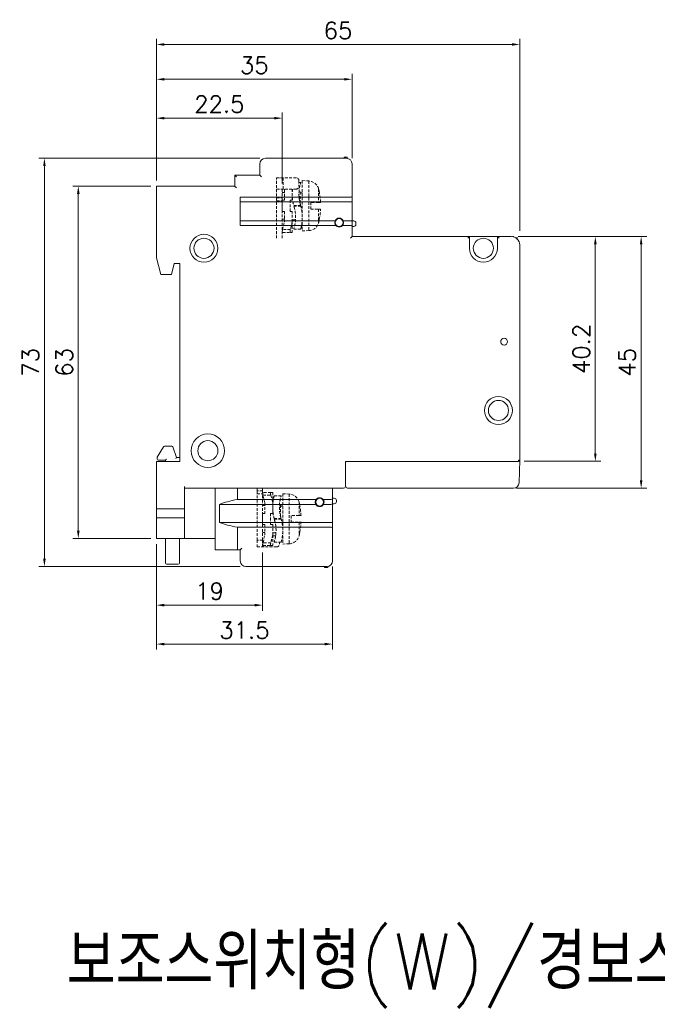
# Model space of a CAD drawing. Extents: x 1168 to 1602, y 137 to 823.
# Tile 9 of 12: x 1234 to 1348, y 525 to 701. Entities that reach past the tile are written whole.
import ezdxf

# ---------------------------------------------------------------- set-up
doc = ezdxf.new("R2010")
doc.units = 0
doc.header["$LTSCALE"] = 2
doc.header["$MEASUREMENT"] = 0
doc.linetypes.add('HIDDEN', pattern=[0.375, 0.25, -0.125])
doc.layers.get('0').update_dxf_attribs({"linetype": 'CONTINUOUS', "lineweight": 13})
doc.layers.add('di', color=3, linetype='CONTINUOUS', lineweight=13)
doc.styles.get("Standard").update_dxf_attribs({"font": 'romans.shx', "height": 3, "bigfont": 'hgs.shx'})
doc.dimstyles.get("Standard").update_dxf_attribs({"dimscale": 0, "dimtxt": 3, "dimasz": 1.4, "dimexe": 1, "dimexo": 1, "dimgap": 1, "dimtad": 1, "dimdsep": 46, "dimtxsty": 'Standard', "dimcen": 0, "dimclrd": 3, "dimclre": 3, "dimclrt": 3, "dimadec": 0, "dimazin": 2, "dimtp": 0.1, "dimtm": 0.1, "dimtfac": 0.5, "dimtmove": 0, "dimatfit": 3, "dimfxl": 0, "dimtolj": 1, "dimlwd": -1, "dimlwe": -1, "dimarcsym": 0})

# ---------------------------------------------------------------- blocks, each defined once
blk = doc.blocks.new('*D12')
at = {"layer": 'di', "color": 3}
for p, q in [((1258.06, 672.59), (1258.06, 697.94)), ((1323.06, 663.59), (1323.06, 697.94)), ((1321.66, 696.94), (1259.46, 696.94))]:
    blk.add_line(p, q, dxfattribs=at)
for points in [[(1259.46, 697.17), (1259.46, 696.71), (1258.06, 696.94)], [(1321.66, 697.17), (1321.66, 696.71), (1323.06, 696.94)]]:
    blk.add_solid(points, dxfattribs=at)
at = {"layer": 'di', "color": 3, "insert": (1290.56, 699.44), "char_height": 3, "attachment_point": 5}
blk.add_mtext('\\A1;65', dxfattribs=at)
blk = doc.blocks.new('*D13')
at = {"layer": 'di', "color": 3}
for p, q in [((1258.06, 672.59), (1258.06, 691.71)), ((1291.66, 690.71), (1259.46, 690.71)), ((1293.06, 676.59), (1293.06, 691.71))]:
    blk.add_line(p, q, dxfattribs=at)
for points in [[(1259.46, 690.94), (1259.46, 690.48), (1258.06, 690.71)], [(1291.66, 690.94), (1291.66, 690.48), (1293.06, 690.71)]]:
    blk.add_solid(points, dxfattribs=at)
at = {"layer": 'di', "color": 3, "insert": (1275.56, 693.21), "char_height": 3, "attachment_point": 5}
blk.add_mtext('\\A1;35', dxfattribs=at)
blk = doc.blocks.new('*D14')
at = {"layer": 'di', "color": 3}
for p, q in [((1276.56, 676.59), (1237.01, 676.59)), ((1238.01, 675.19), (1238.01, 604.99)), ((1273.06, 603.59), (1237.01, 603.59))]:
    blk.add_line(p, q, dxfattribs=at)
for points in [[(1237.78, 675.19), (1238.24, 675.19), (1238.01, 676.59)], [(1237.78, 604.99), (1238.24, 604.99), (1238.01, 603.59)]]:
    blk.add_solid(points, dxfattribs=at)
at = {"layer": 'di', "color": 3, "insert": (1235.51, 640.09), "char_height": 3, "attachment_point": 5, "rotation": 90}
blk.add_mtext('\\A1;73', dxfattribs=at)
blk = doc.blocks.new('*D15')
at = {"layer": 'di', "color": 3}
for p, q in [((1257.06, 671.59), (1243.07, 671.59)), ((1244.07, 670.19), (1244.07, 609.99)), ((1257.06, 608.59), (1243.07, 608.59))]:
    blk.add_line(p, q, dxfattribs=at)
for points in [[(1243.84, 670.19), (1244.31, 670.19), (1244.07, 671.59)], [(1243.84, 609.99), (1244.31, 609.99), (1244.07, 608.59)]]:
    blk.add_solid(points, dxfattribs=at)
at = {"layer": 'di', "color": 3, "insert": (1241.57, 640.09), "char_height": 3, "attachment_point": 5, "rotation": 90}
blk.add_mtext('\\A1;63', dxfattribs=at)
blk = doc.blocks.new('*D16')
at = {"layer": 'di', "color": 3}
for p, q in [((1258.06, 607.59), (1258.06, 588.71)), ((1289.56, 603.59), (1289.56, 588.71)), ((1259.46, 589.71), (1288.16, 589.71))]:
    blk.add_line(p, q, dxfattribs=at)
for points in [[(1259.46, 589.94), (1259.46, 589.47), (1258.06, 589.71)], [(1288.16, 589.94), (1288.16, 589.47), (1289.56, 589.71)]]:
    blk.add_solid(points, dxfattribs=at)
at = {"layer": 'di', "color": 3, "insert": (1273.81, 592.21), "char_height": 3, "attachment_point": 5}
blk.add_mtext('\\A1;31.5', dxfattribs=at)
blk = doc.blocks.new('*D17')
at = {"layer": 'di', "color": 3}
for p, q in [((1322.78, 662.59), (1345.79, 662.59)), ((1344.79, 661.19), (1344.79, 618.99)), ((1322.46, 617.59), (1345.79, 617.59))]:
    blk.add_line(p, q, dxfattribs=at)
for points in [[(1344.56, 661.19), (1345.02, 661.19), (1344.79, 662.59)], [(1344.56, 618.99), (1345.02, 618.99), (1344.79, 617.59)]]:
    blk.add_solid(points, dxfattribs=at)
at = {"layer": 'di', "color": 3, "insert": (1342.29, 640.09), "char_height": 3, "attachment_point": 5, "rotation": 90}
blk.add_mtext('\\A1;45', dxfattribs=at)
blk = doc.blocks.new('*D18')
at = {"layer": 'di', "color": 3}
for p, q in [((1322.78, 662.59), (1337.59, 662.59)), ((1336.59, 661.19), (1336.59, 623.79)), ((1323.86, 622.39), (1337.59, 622.39))]:
    blk.add_line(p, q, dxfattribs=at)
for points in [[(1336.36, 661.19), (1336.83, 661.19), (1336.59, 662.59)], [(1336.36, 623.79), (1336.83, 623.79), (1336.59, 622.39)]]:
    blk.add_solid(points, dxfattribs=at)
at = {"layer": 'di', "color": 3, "insert": (1334.09, 642.49), "char_height": 3, "attachment_point": 5, "rotation": 90}
blk.add_mtext('\\A1;40.2', dxfattribs=at)
blk = doc.blocks.new('*D58')
at = {"layer": 'di', "color": 3}
for p, q in [((1258.06, 672.59), (1258.06, 684.76)), ((1279.16, 683.76), (1259.46, 683.76)), ((1280.56, 672.09), (1280.56, 684.76))]:
    blk.add_line(p, q, dxfattribs=at)
for points in [[(1259.46, 683.99), (1259.46, 683.52), (1258.06, 683.76)], [(1279.16, 683.99), (1279.16, 683.52), (1280.56, 683.76)]]:
    blk.add_solid(points, dxfattribs=at)
at = {"layer": 'di', "color": 3, "insert": (1269.31, 686.26), "char_height": 3, "attachment_point": 5}
blk.add_mtext('\\A1;22.5', dxfattribs=at)
blk = doc.blocks.new('*D59')
at = {"layer": 'di', "color": 3}
for p, q in [((1258.06, 607.59), (1258.06, 595.67)), ((1277.06, 606.09), (1277.06, 595.67)), ((1275.66, 596.67), (1259.46, 596.67))]:
    blk.add_line(p, q, dxfattribs=at)
for points in [[(1259.46, 596.9), (1259.46, 596.43), (1258.06, 596.67)], [(1275.66, 596.9), (1275.66, 596.43), (1277.06, 596.67)]]:
    blk.add_solid(points, dxfattribs=at)
at = {"layer": 'di', "color": 3, "insert": (1267.56, 599.17), "char_height": 3, "attachment_point": 5}
blk.add_mtext('\\A1;19', dxfattribs=at)

msp = doc.modelspace()

# ---------------------------------------------------------------- linework, layer by layer
at = {"color": 7, "linetype": 'Continuous', "lineweight": 15}
for p, q in [((1289.757, 676.588), (1277.557, 676.588)), ((1291.257, 676.588), (1289.757, 676.588)), ((1292.057, 676.588), (1291.257, 676.588)), ((1292.209, 676.788), (1291.657, 676.788)), ((1291.657, 676.588), (1291.657, 676.788)), ((1292.209, 676.788), (1292.268, 676.565)), ((1276.557, 675.588), (1276.557, 673.588)), ((1293.057, 669.762), (1293.057, 675.588)), ((1272.057, 673.588), (1272.057, 671.588)), ((1276.557, 673.588), (1272.057, 673.588)), ((1276.857, 673.288), (1276.557, 673.588)), ((1272.057, 671.588), (1258.057, 671.588)), ((1258.057, 671.588), (1258.057, 671.288)), ((1258.057, 658.788), (1258.057, 671.288)), ((1273.057, 664.564), (1273.057, 669.612)), ((1273.057, 669.612), (1292.757, 669.612)), ((1293.057, 668.863), (1293.057, 669.762)), ((1273.057, 668.776), (1292.757, 668.776)), ((1293.057, 665.313), (1293.057, 668.863)), ((1273.057, 665.4), (1290.02, 665.4)), ((1273.057, 664.564), (1290.152, 664.564)), ((1290.057, 665.088), (1290.057, 665.475)), ((1291.144, 664.388), (1290.757, 664.388)), ((1291.362, 664.564), (1292.757, 664.564)), ((1291.494, 665.4), (1292.757, 665.4)), ((1293.357, 665.388), (1293.057, 665.388)), ((1293.057, 664.414), (1293.057, 665.313)), ((1293.057, 662.588), (1293.057, 664.414)), ((1293.357, 664.388), (1293.057, 664.388)), ((1293.757, 664.788), (1293.757, 664.988)), ((1314.057, 662.588), (1293.057, 662.588)), ((1314.057, 660.488), (1314.057, 662.588)), ((1314.057, 662.588), (1319.057, 662.588)), ((1319.057, 662.588), (1319.057, 660.488)), ((1321.557, 662.588), (1319.057, 662.588)), ((1322.306, 662.387), (1322.594, 662.437)), ((1258.861, 655.788), (1258.057, 658.788)), ((1261.257, 657.788), (1260.721, 655.788)), ((1261.257, 657.788), (1262.257, 657.788)), ((1262.257, 657.788), (1262.257, 622.388)), ((1260.721, 655.788), (1258.861, 655.788)), ((1323.086, 649.932), (1323.057, 649.93)), ((1323.107, 649.693), (1323.086, 649.932)), ((1323.057, 626.186), (1323.057, 634.688)), ((1260.789, 625.088), (1259.472, 625.088)), ((1259.301, 624.991), (1258.186, 623.135)), ((1261.657, 623.088), (1260.977, 624.956)), ((1262.257, 622.388), (1258.057, 622.388)), ((1258.057, 613.888), (1258.057, 622.388)), ((1258.157, 623.032), (1258.157, 622.788)), ((1258.357, 622.588), (1259.657, 622.588)), ((1259.657, 622.588), (1259.657, 622.388)), ((1262.257, 623.088), (1261.657, 623.088)), ((1263.057, 613.888), (1263.057, 617.888)), ((1263.057, 617.588), (1291.557, 617.588)), ((1268.557, 617.588), (1268.557, 608.888)), ((1272.557, 617.588), (1272.557, 615.575)), ((1289.557, 615.722), (1289.557, 617.588)), ((1292.257, 617.588), (1321.957, 617.588)), ((1269.357, 614.696), (1269.357, 611.479)), ((1269.357, 614.696), (1286.559, 614.696)), ((1272.557, 615.575), (1286.623, 615.575)), ((1286.557, 615.088), (1286.557, 614.703)), ((1287.644, 615.788), (1287.257, 615.788)), ((1287.891, 615.575), (1289.257, 615.575)), ((1287.955, 614.696), (1289.257, 614.696)), ((1289.857, 615.788), (1289.557, 615.788)), ((1289.557, 614.778), (1289.557, 615.722)), ((1289.857, 614.788), (1289.557, 614.788)), ((1289.557, 611.397), (1289.557, 614.778)), ((1290.257, 615.188), (1290.257, 615.388)), ((1258.057, 613.888), (1263.057, 613.888)), ((1258.057, 613.888), (1258.057, 612.288)), ((1263.057, 613.888), (1263.057, 612.288)), ((1258.057, 608.888), (1258.057, 612.288)), ((1258.057, 612.288), (1263.057, 612.288)), ((1263.057, 608.888), (1263.057, 612.288)), ((1269.357, 611.479), (1289.257, 611.479)), ((1289.557, 610.454), (1289.557, 611.397)), ((1272.557, 610.6), (1272.557, 606.888)), ((1272.557, 610.6), (1289.257, 610.6)), ((1289.557, 604.588), (1289.557, 610.454)), ((1258.057, 608.888), (1258.057, 608.588)), ((1258.057, 608.588), (1263.057, 608.588)), ((1259.657, 608.588), (1259.657, 604.188)), ((1262.157, 604.188), (1262.157, 608.588)), ((1263.057, 608.588), (1263.057, 608.888)), ((1263.057, 608.588), (1268.557, 608.588)), ((1268.557, 606.888), (1268.557, 608.888)), ((1268.557, 606.888), (1268.557, 606.588)), ((1268.557, 606.588), (1272.594, 606.588)), ((1272.594, 606.588), (1273.057, 606.588)), ((1273.057, 606.588), (1273.057, 604.588)), ((1259.857, 603.988), (1261.957, 603.988)), ((1274.057, 603.588), (1286.257, 603.588)), ((1286.257, 603.588), (1287.757, 603.588)), ((1287.757, 603.588), (1288.557, 603.588)), ((1288.157, 603.588), (1288.157, 603.388)), ((1288.709, 603.388), (1288.157, 603.388)), ((1288.709, 603.388), (1288.768, 603.61))]:
    msp.add_line(p, q, dxfattribs=at)
at = {"color": 5, "linetype": 'HIDDEN'}
for p, q in [((1283.057, 673.088), (1279.557, 673.088)), ((1280.757, 673.088), (1279.557, 673.088)), ((1279.557, 662.288), (1279.557, 673.088)), ((1280.757, 671.088), (1280.757, 673.088)), ((1279.557, 671.088), (1280.757, 671.088)), ((1280.557, 671.088), (1280.557, 669.488)), ((1283.057, 671.088), (1280.757, 671.088)), ((1280.957, 670.958), (1280.926, 671.088)), ((1280.957, 670.958), (1280.957, 669.088)), ((1282.326, 671.088), (1282.357, 670.958)), ((1282.357, 671.088), (1282.357, 670.958)), ((1282.357, 669.088), (1282.357, 670.958)), ((1283.557, 672.588), (1283.557, 671.588)), ((1283.557, 672.238), (1283.882, 672.238)), ((1284.157, 672.588), (1285.332, 672.526)), ((1284.157, 672.588), (1284.157, 663.588)), ((1285.332, 672.526), (1285.332, 663.649)), ((1287.071, 671.107), (1287.071, 668.688)), ((1279.557, 669.488), (1280.557, 669.488)), ((1280.557, 670.488), (1280.957, 670.488)), ((1280.557, 669.088), (1280.557, 669.488)), ((1282.357, 670.588), (1282.372, 670.588)), ((1283.572, 670.588), (1283.757, 670.588)), ((1283.757, 670.588), (1283.757, 668.569)), ((1287.215, 670.488), (1287.199, 670.488)), ((1279.557, 668.988), (1280.557, 668.988)), ((1280.557, 669.088), (1280.557, 667.088)), ((1280.557, 669.088), (1280.957, 669.088)), ((1280.557, 662.288), (1280.557, 668.988)), ((1281.957, 667.088), (1281.957, 669.088)), ((1281.957, 669.088), (1282.357, 669.088)), ((1282.62, 668.138), (1283.867, 668.138)), ((1282.647, 668.038), (1282.682, 667.918)), ((1283.894, 668.038), (1282.647, 668.038)), ((1283.757, 668.138), (1283.757, 668.088)), ((1283.757, 668.088), (1283.757, 668.038)), ((1283.867, 668.138), (1283.832, 668.258)), ((1285.657, 668.688), (1285.657, 667.488)), ((1287.427, 668.688), (1287.071, 668.688)), ((1287.071, 667.488), (1287.427, 667.488)), ((1287.071, 667.488), (1287.071, 665.069)), ((1280.557, 667.088), (1280.957, 667.088)), ((1280.957, 665.688), (1280.557, 665.688)), ((1280.957, 667.088), (1280.957, 665.217)), ((1281.957, 667.088), (1282.357, 667.088)), ((1282.357, 665.217), (1282.357, 667.088)), ((1282.942, 665.588), (1282.357, 665.588)), ((1284.157, 665.588), (1284.149, 665.643)), ((1287.199, 665.688), (1287.215, 665.688)), ((1280.628, 663.838), (1280.957, 665.217)), ((1282.028, 663.838), (1280.628, 663.838)), ((1282.357, 665.217), (1282.357, 663.338)), ((1283.883, 663.938), (1282.632, 663.938)), ((1280.557, 663.338), (1280.628, 663.338)), ((1280.628, 663.338), (1282.028, 663.338)), ((1282.028, 663.338), (1282.357, 663.338)), ((1285.332, 663.649), (1284.157, 663.588)), ((1276.057, 617.088), (1276.057, 617.588)), ((1277.057, 617.088), (1276.057, 617.088)), ((1276.057, 617.088), (1276.057, 616.588)), ((1276.057, 616.588), (1277.057, 616.588)), ((1276.057, 608.288), (1276.057, 616.588)), ((1277.057, 617.588), (1277.057, 617.088)), ((1277.057, 616.588), (1277.057, 617.088)), ((1277.057, 616.838), (1277.128, 616.838)), ((1277.057, 608.288), (1277.057, 616.588)), ((1278.528, 616.838), (1277.128, 616.838)), ((1277.128, 616.338), (1278.528, 616.338)), ((1277.457, 614.958), (1277.128, 616.338)), ((1278.528, 616.338), (1278.857, 614.958)), ((1278.857, 616.838), (1278.857, 614.958)), ((1280.657, 616.588), (1281.832, 616.526)), ((1280.657, 616.588), (1280.657, 607.588)), ((1281.832, 616.526), (1281.832, 607.649)), ((1277.457, 614.958), (1277.457, 613.088)), ((1278.857, 613.088), (1278.857, 614.958)), ((1278.857, 614.588), (1278.872, 614.588)), ((1279.131, 616.238), (1280.382, 616.238)), ((1280.072, 614.588), (1280.257, 614.588)), ((1280.257, 614.588), (1280.257, 612.569)), ((1283.571, 615.107), (1283.571, 612.688)), ((1277.057, 614.488), (1277.457, 614.488)), ((1277.057, 613.088), (1277.457, 613.088)), ((1277.057, 613.088), (1277.057, 611.088)), ((1278.457, 611.088), (1278.457, 613.088)), ((1278.457, 613.088), (1278.857, 613.088)), ((1283.715, 614.488), (1283.699, 614.488)), ((1277.057, 611.088), (1277.457, 611.088)), ((1277.457, 611.088), (1277.457, 609.217)), ((1278.457, 611.088), (1278.857, 611.088)), ((1278.857, 609.217), (1278.857, 611.088)), ((1279.12, 612.138), (1280.367, 612.138)), ((1280.394, 612.038), (1279.147, 612.038)), ((1279.147, 612.038), (1279.182, 611.918)), ((1280.257, 612.138), (1280.257, 612.088)), ((1280.257, 612.088), (1280.257, 612.038)), ((1280.367, 612.138), (1280.332, 612.258)), ((1282.157, 612.688), (1282.157, 611.488)), ((1283.927, 612.688), (1283.571, 612.688)), ((1283.571, 611.488), (1283.927, 611.488)), ((1283.571, 611.488), (1283.571, 609.069)), ((1277.457, 609.688), (1277.057, 609.688)), ((1279.442, 609.588), (1278.857, 609.588)), ((1278.857, 609.588), (1279.442, 609.588)), ((1280.645, 609.588), (1280.657, 609.588)), ((1280.657, 609.588), (1280.649, 609.643)), ((1283.699, 609.688), (1283.715, 609.688)), ((1277.057, 608.288), (1276.057, 608.288)), ((1276.057, 608.288), (1276.057, 607.088)), ((1277.057, 607.088), (1277.057, 608.288)), ((1277.128, 607.838), (1277.457, 609.217)), ((1278.528, 607.838), (1277.128, 607.838)), ((1278.857, 609.217), (1278.857, 607.338)), ((1279.391, 609.088), (1278.857, 609.088)), ((1280.383, 607.938), (1279.132, 607.938)), ((1280.057, 607.938), (1280.057, 607.588)), ((1281.832, 607.649), (1280.657, 607.588)), ((1276.057, 607.088), (1277.057, 607.088)), ((1277.057, 607.338), (1277.128, 607.338)), ((1277.057, 607.088), (1277.257, 607.088)), ((1277.128, 607.338), (1278.528, 607.338)), ((1277.257, 607.088), (1277.257, 607.338)), ((1279.557, 607.088), (1277.257, 607.088)), ((1278.528, 607.338), (1278.857, 607.338))]:
    msp.add_line(p, q, dxfattribs=at)
for p, q in [((1323.057, 661.088), (1323.057, 622.588)), ((1322.857, 622.388), (1291.857, 622.388)), ((1291.857, 622.388), (1291.857, 617.788)), ((1322.857, 622.588), (1322.857, 622.388)), ((1322.857, 622.588), (1323.057, 622.588)), ((1322.956, 618.563), (1323.057, 622.588))]:
    msp.add_line(p, q)
at = {"color": 7, "linetype": 'Continuous', "lineweight": 15, "flags": 128}
for points in [[(1272.357, 673.288), (1272.299, 673.346), (1272.242, 673.403), (1272.19, 673.455), (1272.145, 673.5), (1272.108, 673.537), (1272.08, 673.565), (1272.063, 673.582), (1272.057, 673.588)], [(1272.357, 671.288), (1272.299, 671.346), (1272.242, 671.403), (1272.19, 671.455), (1272.145, 671.5), (1272.108, 671.537), (1272.08, 671.565), (1272.063, 671.582), (1272.057, 671.588)], [(1293.057, 669.762), (1293.057, 669.76), (1293.041, 669.715), (1292.995, 669.672), (1292.929, 669.64), (1292.848, 669.619), (1292.757, 669.612)], [(1293.057, 668.863), (1293.057, 668.861), (1293.047, 668.841), (1293.006, 668.815), (1292.939, 668.794), (1292.853, 668.781), (1292.757, 668.776)], [(1293.057, 665.313), (1293.057, 665.314), (1293.047, 665.335), (1293.006, 665.361), (1292.939, 665.382), (1292.853, 665.395), (1292.757, 665.4)], [(1293.057, 664.414), (1293.057, 664.416), (1293.041, 664.461), (1292.995, 664.504), (1292.929, 664.536), (1292.848, 664.557), (1292.757, 664.564)], [(1293.057, 662.588), (1293.051, 662.582), (1293.034, 662.565), (1293.007, 662.537), (1292.969, 662.5), (1292.924, 662.455), (1292.872, 662.403), (1292.816, 662.346), (1292.757, 662.288)], [(1314.057, 662.588), (1314.053, 662.583), (1314.039, 662.57), (1314.017, 662.548), (1313.987, 662.518), (1313.95, 662.481), (1313.907, 662.438), (1313.86, 662.39), (1313.809, 662.34), (1313.757, 662.288)], [(1319.057, 662.588), (1319.063, 662.582), (1319.08, 662.565), (1319.108, 662.537), (1319.145, 662.5), (1319.19, 662.455), (1319.242, 662.403), (1319.299, 662.346), (1319.357, 662.288)], [(1259.857, 622.788), (1259.818, 622.749), (1259.781, 622.711), (1259.746, 622.677), (1259.716, 622.646), (1259.691, 622.622), (1259.672, 622.603), (1259.661, 622.592), (1259.657, 622.588)], [(1261.517, 622.888), (1261.544, 622.927), (1261.571, 622.964), (1261.595, 622.999), (1261.616, 623.029), (1261.633, 623.054), (1261.646, 623.073), (1261.654, 623.084), (1261.657, 623.088)], [(1289.257, 615.575), (1289.349, 615.583), (1289.43, 615.603), (1289.496, 615.634), (1289.542, 615.676), (1289.557, 615.72), (1289.557, 615.722)], [(1289.257, 614.696), (1289.354, 614.701), (1289.439, 614.714), (1289.506, 614.733), (1289.547, 614.758), (1289.557, 614.777), (1289.557, 614.778)], [(1289.257, 611.479), (1289.354, 611.475), (1289.439, 611.462), (1289.506, 611.443), (1289.547, 611.418), (1289.557, 611.399), (1289.557, 611.397)], [(1289.257, 610.6), (1289.349, 610.593), (1289.43, 610.573), (1289.496, 610.542), (1289.542, 610.499), (1289.557, 610.456), (1289.557, 610.454)], [(1273.057, 606.588), (1273.063, 606.594), (1273.08, 606.611), (1273.108, 606.638), (1273.145, 606.676), (1273.19, 606.721), (1273.242, 606.773), (1273.299, 606.829), (1273.357, 606.888)]]:
    msp.add_lwpolyline(points, dxfattribs=at)
at = {"color": 7, "linetype": 'Continuous', "lineweight": 15}
for centre, radius in [((1290.757, 665.088), 0.7), ((1266.557, 660.488), 2.5), ((1266.557, 660.488), 1.8), ((1316.557, 660.488), 1.8), ((1320.257, 643.788), 0.6), ((1319.257, 631.488), 2.5), ((1319.257, 631.488), 1.8), ((1267.257, 624.288), 3), ((1267.257, 624.288), 1.8), ((1287.257, 615.088), 0.7)]:
    msp.add_circle(centre, radius, dxfattribs=at)
for centre, radius, start, end in [((1277.557, 675.588), 1, 90, 180), ((1292.057, 675.588), 1, 0, 90), ((1290.757, 665.088), 0.8, 22.93939, 157.06061), ((1290.757, 665.088), 0.8, 157.06083, 220.90866), ((1290.757, 665.088), 0.8, 220.90884, 319.09116), ((1290.757, 665.088), 0.8, 319.09137, 22.93914), ((1293.357, 664.988), 0.4, 0, 90), ((1293.357, 664.788), 0.4, 270, 0), ((1321.778, 662.288), 0.3, 56.0723, 90), ((1247.797, 656.919), 75, 4.00058, 4.21888), ((1316.557, 660.488), 2.5, 180, 0), ((1322.11, 649.606), 1, 341.19051, 5), ((1259.472, 624.888), 0.2, 90, 149), ((1260.789, 624.888), 0.2, 20, 90), ((1258.357, 623.032), 0.2, 149, 180), ((1258.357, 622.788), 0.2, 180, 270), ((1291.557, 617.888), 0.3, 270, 0), ((1292.257, 617.888), 0.3, 180, 270), ((1287.257, 615.088), 0.8, 142.45873, 209.29343), ((1287.257, 615.088), 0.8, 209.2937, 330.7063), ((1287.257, 615.088), 0.8, 37.54149, 142.45851), ((1287.257, 615.088), 0.8, 330.7062, 37.54164), ((1289.857, 615.388), 0.4, 0, 90), ((1289.857, 615.188), 0.4, 270, 0), ((1259.857, 604.188), 0.2, 180, 270), ((1261.957, 604.188), 0.2, 270, 0), ((1274.057, 604.588), 1, 180, 270), ((1288.557, 604.588), 1, 270, 0)]:
    msp.add_arc(centre, radius, start, end, dxfattribs=at)
at = {"color": 5, "linetype": 'HIDDEN'}
for centre, radius, start, end in [((1283.057, 672.588), 0.5, 0, 90), ((1283.057, 671.588), 0.5, 270, 0), ((1285.232, 670.629), 1.9, 14.57155, 87), ((1275.457, 668.088), 12, 11.53696, 14.57155), ((1283.957, 670.588), 0.2, 180, 0), ((1275.457, 668.088), 11.985, 2.86958, 11.55161), ((1275.457, 668.088), 11.985, 348.44839, 357.13042), ((1275.457, 668.088), 12, 345.42845, 348.46304), ((1285.232, 665.547), 1.9, 273, 345.42845), ((1281.732, 614.629), 1.9, 14.57155, 87), ((1280.457, 614.588), 0.2, 180, 0), ((1271.957, 612.088), 12, 11.53696, 14.57155), ((1271.957, 612.088), 11.985, 2.86958, 11.55161), ((1271.957, 612.088), 11.985, 348.44839, 357.13042), ((1271.957, 612.088), 12, 345.42845, 348.46304), ((1279.557, 607.588), 0.5, 270, 0), ((1281.732, 609.547), 1.9, 273, 345.42845)]:
    msp.add_arc(centre, radius, start, end, dxfattribs=at)
for centre, radius, start, end in [((1321.557, 661.088), 1.5, 0, 90), ((1322.857, 622.588), 0.2, 270, 0), ((1321.957, 618.588), 1, 270, 358.5679)]:
    msp.add_arc(centre, radius, start, end)
at = {"color": 7, "linetype": 'Continuous', "lineweight": 15, "extrusion": (0, 0, -1)}
for centre, major_axis, ratio, start_param, end_param in [((1279.957, 613.088), (12.4, 0), 0.25, 3.6871491, 4.0729141), ((1279.957, 613.088), (12.4, 0), 0.25, 2.2102712, 2.5960363), ((1272.594, 606.888), (0, 0.3), 0.1231056, 3.1415927, 4.712389)]:
    msp.add_ellipse(centre, major_axis=major_axis, ratio=ratio, start_param=start_param, end_param=end_param, dxfattribs=at)
at = {"color": 5, "linetype": 'HIDDEN'}
for points, knots in [([(1282.413, 671.088), (1282.409, 671.06), (1282.384, 670.88), (1282.357, 670.47), (1282.354, 669.869), (1282.401, 669.263), (1282.489, 668.678), (1282.576, 668.319), (1282.62, 668.138)], [0, 0, 0, 0, 0.03960316, 0.25349456, 0.45741225, 0.66814255, 0.83225919, 1, 1, 1, 1]), ([(1283.832, 668.258), (1283.78, 668.456), (1283.674, 668.853), (1283.587, 669.447), (1283.552, 670.014), (1283.561, 670.544), (1283.607, 671.019), (1283.676, 671.442), (1283.755, 671.793), (1283.828, 672.057), (1283.877, 672.214), (1283.881, 672.225), (1283.882, 672.229)], [0, 0, 0, 0, 0.09661968, 0.19322398, 0.28976855, 0.38634764, 0.48454847, 0.58277829, 0.69011517, 0.79743961, 0.9080085, 1, 1, 1, 1]), ([(1282.682, 667.918), (1282.734, 667.722), (1282.84, 667.325), (1282.926, 666.734), (1282.963, 666.164), (1282.953, 665.636), (1282.908, 665.159), (1282.839, 664.737), (1282.759, 664.383), (1282.687, 664.121), (1282.637, 663.962), (1282.633, 663.951), (1282.632, 663.946)], [0, 0, 0, 0, 0.0952097, 0.1932271, 0.288444, 0.3863512, 0.4833806, 0.5827769, 0.6886659, 0.7974344, 0.9062668, 1, 1, 1, 1]), ([(1283.883, 663.947), (1283.884, 663.95), (1283.887, 663.959), (1283.925, 664.106), (1283.984, 664.358), (1284.053, 664.713), (1284.117, 665.167), (1284.158, 665.706), (1284.159, 666.312), (1284.113, 666.918), (1284.024, 667.5), (1283.937, 667.859), (1283.894, 668.038)], [0, 0, 0, 0, 0.0858701, 0.191297, 0.2959198, 0.4005526, 0.5087472, 0.6169091, 0.7233184, 0.8296937, 0.9148411, 1, 1, 1, 1]), ([(1287.071, 668.688), (1287.026, 668.688), (1286.913, 668.688), (1286.549, 668.688), (1286.085, 668.688), (1285.768, 668.688), (1285.657, 668.688)], [0, 0, 0, 0, 0.2092333, 0.5246878, 0.8337268, 1, 1, 1, 1]), ([(1285.657, 667.488), (1285.804, 667.488), (1286.153, 667.488), (1286.62, 667.488), (1286.937, 667.488), (1287.036, 667.488), (1287.071, 667.488)], [0, 0, 0, 0, 0.2200081, 0.5243503, 0.8303358, 1, 1, 1, 1]), ([(1280.628, 663.838), (1280.615, 663.784), (1280.589, 663.676), (1280.571, 663.529), (1280.573, 663.417), (1280.593, 663.349), (1280.616, 663.342), (1280.628, 663.338)], [0, 0, 0, 0, 0.2091701, 0.4189305, 0.6215407, 0.8207454, 1, 1, 1, 1]), ([(1282.028, 663.338), (1282.015, 663.343), (1281.989, 663.353), (1281.971, 663.434), (1281.973, 663.553), (1281.993, 663.694), (1282.016, 663.792), (1282.028, 663.838)], [0, 0, 0, 0, 0.20916997, 0.4189305, 0.62153986, 0.82074494, 1, 1, 1, 1]), ([(1282.357, 665.217), (1282.267, 664.813), (1282.164, 664.351), (1282.042, 663.894), (1282.028, 663.838)], [0, 0, 0, 0, 0.8771372, 1, 1, 1, 1]), ([(1277.128, 616.838), (1277.115, 616.833), (1277.089, 616.823), (1277.071, 616.742), (1277.073, 616.622), (1277.093, 616.481), (1277.116, 616.384), (1277.128, 616.338)], [0, 0, 0, 0, 0.20916917, 0.4189304, 0.62154021, 0.82074477, 1, 1, 1, 1]), ([(1278.528, 616.338), (1278.515, 616.392), (1278.489, 616.5), (1278.471, 616.647), (1278.473, 616.759), (1278.493, 616.826), (1278.516, 616.834), (1278.528, 616.838)], [0, 0, 0, 0, 0.2091708, 0.4189306, 0.6215405, 0.8207456, 1, 1, 1, 1]), ([(1278.857, 616.838), (1278.767, 616.838), (1278.664, 616.838), (1278.542, 616.838), (1278.528, 616.838)], [0, 0, 0, 0, 0.8771531, 1, 1, 1, 1]), ([(1279.131, 616.23), (1279.13, 616.226), (1279.128, 616.218), (1279.089, 616.071), (1279.03, 615.82), (1278.961, 615.466), (1278.897, 615.012), (1278.856, 614.475), (1278.854, 613.868), (1278.901, 613.263), (1278.989, 612.678), (1279.076, 612.319), (1279.12, 612.138)], [0, 0, 0, 0, 0.0843414, 0.1912971, 0.2945214, 0.40055, 0.5071399, 0.6169056, 0.7215531, 0.8296962, 0.9139182, 1, 1, 1, 1]), ([(1280.332, 612.258), (1280.28, 612.456), (1280.174, 612.853), (1280.087, 613.447), (1280.052, 614.014), (1280.061, 614.544), (1280.107, 615.019), (1280.176, 615.442), (1280.255, 615.793), (1280.328, 616.057), (1280.377, 616.214), (1280.381, 616.225), (1280.382, 616.229)], [0, 0, 0, 0, 0.0966197, 0.193224, 0.2897683, 0.3863476, 0.4845484, 0.5827781, 0.6901151, 0.7974395, 0.9080085, 1, 1, 1, 1]), ([(1279.182, 611.918), (1279.234, 611.722), (1279.34, 611.325), (1279.426, 610.734), (1279.463, 610.164), (1279.453, 609.636), (1279.408, 609.159), (1279.339, 608.737), (1279.259, 608.383), (1279.187, 608.121), (1279.137, 607.962), (1279.133, 607.951), (1279.132, 607.946)], [0, 0, 0, 0, 0.0952097, 0.1932271, 0.288444, 0.3863512, 0.4833808, 0.5827771, 0.6886657, 0.7974343, 0.9062668, 1, 1, 1, 1]), ([(1280.383, 607.947), (1280.384, 607.95), (1280.387, 607.959), (1280.425, 608.106), (1280.484, 608.358), (1280.553, 608.713), (1280.617, 609.167), (1280.658, 609.706), (1280.659, 610.312), (1280.613, 610.918), (1280.524, 611.5), (1280.437, 611.859), (1280.394, 612.038)], [0, 0, 0, 0, 0.08587013, 0.19129711, 0.29591982, 0.40055268, 0.50874725, 0.61690914, 0.72331851, 0.8296937, 0.91484123, 1, 1, 1, 1]), ([(1283.571, 612.688), (1283.526, 612.688), (1283.413, 612.688), (1283.049, 612.688), (1282.585, 612.688), (1282.268, 612.688), (1282.157, 612.688)], [0, 0, 0, 0, 0.2092334, 0.5246877, 0.8337275, 1, 1, 1, 1]), ([(1282.157, 611.488), (1282.304, 611.488), (1282.653, 611.488), (1283.12, 611.488), (1283.437, 611.488), (1283.536, 611.488), (1283.571, 611.488)], [0, 0, 0, 0, 0.2200083, 0.5243506, 0.8303357, 1, 1, 1, 1]), ([(1277.128, 607.838), (1277.115, 607.784), (1277.089, 607.676), (1277.071, 607.529), (1277.073, 607.417), (1277.093, 607.349), (1277.116, 607.342), (1277.128, 607.338)], [0, 0, 0, 0, 0.2091716, 0.4189313, 0.6215423, 0.8207463, 1, 1, 1, 1]), ([(1278.528, 607.338), (1278.515, 607.343), (1278.489, 607.353), (1278.471, 607.434), (1278.473, 607.553), (1278.493, 607.694), (1278.516, 607.792), (1278.528, 607.838)], [0, 0, 0, 0, 0.2091695, 0.4189295, 0.6215386, 0.8207431, 1, 1, 1, 1]), ([(1278.857, 609.217), (1278.767, 608.813), (1278.664, 608.351), (1278.542, 607.894), (1278.528, 607.838)], [0, 0, 0, 0, 0.877137, 1, 1, 1, 1])]:
    msp.add_open_spline(points, degree=3, knots=knots, dxfattribs=at)

# ---------------------------------------------------------------- texts
at = {"layer": 'di', "insert": (1242.019, 537.963), "char_height": 10, "attachment_point": 1}
msp.add_mtext_dynamic_manual_height_columns('보조스위치형(W)/경보스위치형(E)/릴레이형(R)', width=506.90159, gutter_width=10, heights=[0], dxfattribs=at)

# ---------------------------------------------------------------- dimensions: what is measured, and where the dimension line sits
at = {"layer": 'di'}
for base, p1, p2, picture, middle in [((1258.057, 696.941), (1323.057, 662.588), (1258.057, 671.588), '*D12', (1290.557, 699.441)), ((1258.057, 690.71), (1293.057, 675.588), (1258.057, 671.588), '*D13', (1275.557, 693.21)), ((1258.057, 683.757), (1280.557, 671.088), (1258.057, 671.588), '*D58', (1269.307, 686.257)), ((1289.557, 589.707), (1258.057, 608.588), (1289.557, 604.588), '*D16', (1273.807, 592.207)), ((1258.057, 596.668), (1277.057, 607.088), (1258.057, 608.588), '*D59', (1267.557, 599.168))]:
    dim = msp.add_linear_dim(base=base, p1=p1, p2=p2, dimstyle='Standard', override={"dimscale": 1, "dimtxt": 3}, dxfattribs=at)
    dim.commit()
    dim.dimension.update_dxf_attribs({"geometry": picture, "text_midpoint": middle})
for base, p1, p2, picture, middle in [((1238.012, 603.588), (1277.557, 676.588), (1274.057, 603.588), '*D14', (1235.512, 640.088)), ((1244.074, 608.588), (1258.057, 671.588), (1258.057, 608.588), '*D15', (1241.574, 640.088)), ((1344.79, 617.588), (1321.778, 662.588), (1321.464, 617.588), '*D17', (1342.29, 640.088)), ((1336.594, 622.388), (1321.778, 662.588), (1322.857, 622.388), '*D18', (1334.094, 642.488))]:
    dim = msp.add_linear_dim(base=base, p1=p1, p2=p2, angle=90, dimstyle='Standard', override={"dimscale": 1, "dimtxt": 3}, dxfattribs=at)
    dim.commit()
    dim.dimension.update_dxf_attribs({"geometry": picture, "text_midpoint": middle})

doc.saveas('drawing.dxf')
